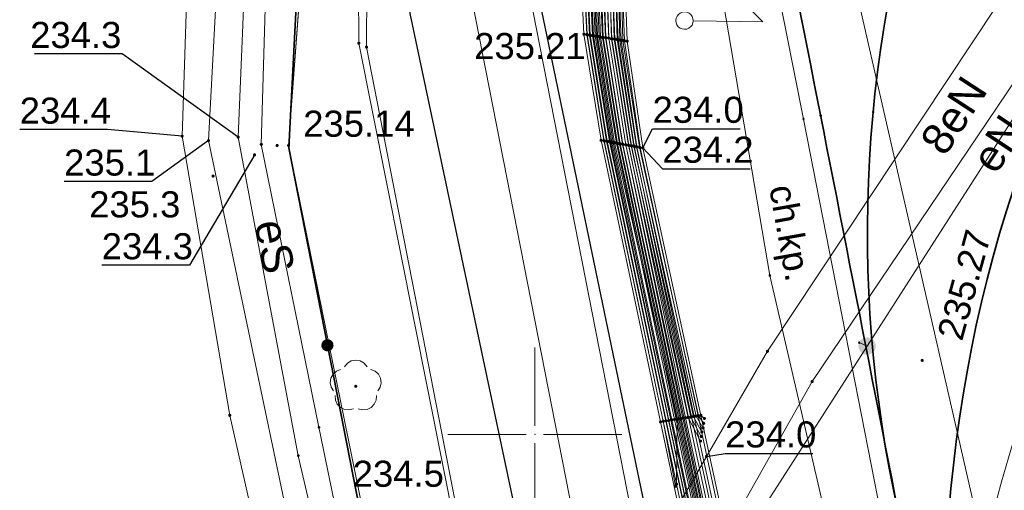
# Model space of a CAD drawing. Header units: metres. Extents: x 6603648 to 6604252, y 5739748 to 5740166.
# Tile 36 of 98: x 6603685 to 6603713, y 5739998 to 5740012. Entities that reach past the tile are written whole.
import ezdxf
from ezdxf.enums import TextEntityAlignment as Align

# ---------------------------------------------------------------- set-up
doc = ezdxf.new("R2010")
doc.units = ezdxf.units.M
doc.header["$PDSIZE"] = 0.75
doc.linetypes.add('ARK_LIN', pattern=[50, 50, 0])
doc.layers.get('0').update_dxf_attribs({"color": 252, "linetype": 'CONTINUOUS'})
for name, color, linetype, lineweight in [('GEPPGD', 252, 'CONTINUOUS', 18), ('GESDZI', 252, 'CONTINUOUS', 18), ('GESUZY', 252, 'CONTINUOUS', 18), ('GSLKOG', 252, 'CONTINUOUS', 35), ('GSLKRW', 252, 'CONTINUOUS', 25), ('GSLTTR', 252, 'CONTINUOUS', 35), ('GSPPRB', 252, 'CONTINUOUS', 18), ('GSPRDL', 252, 'CONTINUOUS', 18), ('GSPWPN', 252, 'CONTINUOUS', 13), ('GSPWPN_O', 252, 'CONTINUOUS', 13), ('GSPWPS', 252, 'CONTINUOUS', 13), ('GSPWPS_O', 252, 'CONTINUOUS', 13), ('GSSKOA', 252, 'CONTINUOUS', 18), ('GSSKOD', 252, 'CONTINUOUS', 18), ('GSSKOD_O', 252, 'CONTINUOUS', 18), ('GSSKPL', 252, 'CONTINUOUS', 18), ('GULENN', 252, 'CONTINUOUS', 18), ('GULENN_O', 252, 'CONTINUOUS', 18), ('GULESN', 252, 'CONTINUOUS', 18), ('GULESN_O', 252, 'CONTINUOUS', 18), ('GULKDP', 252, 'CONTINUOUS', 18), ('GULKSP', 252, 'CONTINUOUS', 18), ('GULTPR', 252, 'CONTINUOUS', 18), ('GUPISL', 252, 'CONTINUOUS', 18), ('PKT_ARK', 252, 'ARK_LIN', 18)]:
    doc.layers.add(name, color=color, linetype=linetype, lineweight=lineweight)
for name, color, linetype in [('GUPESH', 252, 'CONTINUOUS'), ('GUPESH_O', 252, 'CONTINUOUS'), ('GUPEUI', 252, 'CONTINUOUS'), ('GUPTSH', 252, 'CONTINUOUS'), ('GUPTSH_O', 252, 'CONTINUOUS')]:
    doc.layers.add(name, color=color, linetype=linetype)
doc.styles.add('Arial', font='arial.ttf')

# ---------------------------------------------------------------- blocks, each defined once
blk = doc.blocks.new('GSPPRB0')
blk.add_lwpolyline([(-0.007955, 0.0225), (0.007955, 0.0225), (0.0225, 0.007955), (0.0225, -0.007955), (0.007955, -0.0225), (-0.007955, -0.0225), (-0.0225, -0.007955), (-0.0225, 0.007955)], close=True)
blk = doc.blocks.new('GUPEUI1')
blk.add_hatch(color=256).paths.add_polyline_path([(0, 0.25), (-0.064705, 0.241481), (-0.125, 0.216506), (-0.176777, 0.176777), (-0.216506, 0.125), (-0.241481, 0.064705), (-0.25, 0), (-0.241481, -0.064705), (-0.216506, -0.125), (-0.176777, -0.176777), (-0.125, -0.216506), (-0.064705, -0.241481), (0, -0.25), (0.064705, -0.241481), (0.125, -0.216506), (0.176777, -0.176777), (0.216506, -0.125), (0.241481, -0.064705), (0.25, 0), (0.241481, 0.064705), (0.216506, 0.125), (0.176777, 0.176777), (0.125, 0.216506), (0.064705, 0.241481)])
blk = doc.blocks.new('GUPESH1')
blk.add_hatch(color=256).paths.add_polyline_path([(0, 0.045), (-0.011647, 0.043467), (-0.0225, 0.038971), (-0.03182, 0.03182), (-0.038971, 0.0225), (-0.043467, 0.011647), (-0.045, 0), (-0.043467, -0.011647), (-0.038971, -0.0225), (-0.03182, -0.03182), (-0.0225, -0.038971), (-0.011647, -0.043467), (0, -0.045), (0.011647, -0.043467), (0.0225, -0.038971), (0.03182, -0.03182), (0.038971, -0.0225), (0.043467, -0.011647), (0.045, 0), (0.043467, 0.011647), (0.038971, 0.0225), (0.03182, 0.03182), (0.0225, 0.038971), (0.011647, 0.043467)])
blk = doc.blocks.new('GSPRDL1')
blk.add_hatch(color=256).paths.add_polyline_path([(-0.045, 0), (-0.042798, -0.013906), (-0.036406, -0.02645), (-0.02645, -0.036406), (-0.013906, -0.042798), (0, -0.045), (0.013906, -0.042798), (0.02645, -0.036406), (0.036406, -0.02645), (0.042798, -0.013906), (0.045, 0), (0.042798, 0.013906), (0.036406, 0.02645), (0.02645, 0.036406), (0.013906, 0.042798), (0, 0.045), (-0.013906, 0.042798), (-0.02645, 0.036406), (-0.036406, 0.02645), (-0.042798, 0.013906)])
for points in [[(-0.646351, 0.068773), (-0.677512, 0.194901), (-0.663766, 0.324092), (-0.606763, 0.440839), (-0.513345, 0.531129), (-0.394725, 0.584125), (-0.265141, 0.593465)], [(-0.134326, 0.635969), (-0.024001, 0.70458), (0.103115, 0.731429), (0.231763, 0.713292), (0.346501, 0.652348), (0.433559, 0.55591), (0.482485, 0.435555)], [(0.563333, 0.324277), (0.662679, 0.240553), (0.727494, 0.127956), (0.75, 0), (0.727494, -0.127956), (0.662679, -0.240553), (0.563333, -0.324277)], [(-0.265141, -0.593465), (-0.394725, -0.584125), (-0.513345, -0.531129), (-0.606763, -0.440839), (-0.663766, -0.324092), (-0.677512, -0.194901), (-0.646351, -0.068773)], [(0.482485, -0.435555), (0.433559, -0.55591), (0.346501, -0.652348), (0.231763, -0.713292), (0.103115, -0.731429), (-0.024001, -0.70458), (-0.134326, -0.635969)]]:
    blk.add_lwpolyline(points)
blk = doc.blocks.new('GUPTSH1')
blk.add_hatch(color=256).paths.add_polyline_path([(0, 0.045), (-0.011647, 0.043467), (-0.0225, 0.038971), (-0.03182, 0.03182), (-0.038971, 0.0225), (-0.043467, 0.011647), (-0.045, 0), (-0.043467, -0.011647), (-0.038971, -0.0225), (-0.03182, -0.03182), (-0.0225, -0.038971), (-0.011647, -0.043467), (0, -0.045), (0.011647, -0.043467), (0.0225, -0.038971), (0.03182, -0.03182), (0.038971, -0.0225), (0.043467, -0.011647), (0.045, 0), (0.043467, 0.011647), (0.038971, 0.0225), (0.03182, 0.03182), (0.0225, 0.038971), (0.011647, 0.043467)])
blk = doc.blocks.new('GSPWPS1')
blk.add_hatch(color=256).paths.add_polyline_path([(0, 0.045), (-0.011647, 0.043467), (-0.0225, 0.038971), (-0.03182, 0.03182), (-0.038971, 0.0225), (-0.043467, 0.011647), (-0.045, 0), (-0.043467, -0.011647), (-0.038971, -0.0225), (-0.03182, -0.03182), (-0.0225, -0.038971), (-0.011647, -0.043467), (0, -0.045), (0.011647, -0.043467), (0.0225, -0.038971), (0.03182, -0.03182), (0.038971, -0.0225), (0.043467, -0.011647), (0.045, 0), (0.043467, 0.011647), (0.038971, 0.0225), (0.03182, 0.03182), (0.0225, 0.038971), (0.011647, 0.043467)])
blk = doc.blocks.new('GEPPGD1_2')
blk.add_hatch(color=256).paths.add_polyline_path([(-0.045, 0), (-0.042798, -0.013906), (-0.036406, -0.02645), (-0.02645, -0.036406), (-0.013906, -0.042798), (0, -0.045), (0.013906, -0.042798), (0.02645, -0.036406), (0.036406, -0.02645), (0.042798, -0.013906), (0.045, 0), (0.042798, 0.013906), (0.036406, 0.02645), (0.02645, 0.036406), (0.013906, 0.042798), (0, 0.045), (-0.013906, 0.042798), (-0.02645, 0.036406), (-0.036406, 0.02645), (-0.042798, 0.013906)])
blk = doc.blocks.new('GSPWPN1')
blk.add_hatch(color=256).paths.add_polyline_path([(0, 0.045), (-0.011647, 0.043467), (-0.0225, 0.038971), (-0.03182, 0.03182), (-0.038971, 0.0225), (-0.043467, 0.011647), (-0.045, 0), (-0.043467, -0.011647), (-0.038971, -0.0225), (-0.03182, -0.03182), (-0.0225, -0.038971), (-0.011647, -0.043467), (0, -0.045), (0.011647, -0.043467), (0.0225, -0.038971), (0.03182, -0.03182), (0.038971, -0.0225), (0.043467, -0.011647), (0.045, 0), (0.043467, 0.011647), (0.038971, 0.0225), (0.03182, 0.03182), (0.0225, 0.038971), (0.011647, 0.043467)])
blk = doc.blocks.new('GUPISL1_5')
for points in [[(3.396745, 1.05234), (3.75, 0.7), (3.396745, 0.34766)], [(0.25, 0), (2.25, 0), (1.55, 0.7), (3.75, 0.7)]]:
    blk.add_lwpolyline(points)
blk.add_lwpolyline([(0.25, 0), (0.241481, -0.064705), (0.216506, -0.125), (0.176777, -0.176777), (0.125, -0.216506), (0.064705, -0.241481), (0, -0.25), (-0.064705, -0.241481), (-0.125, -0.216506), (-0.176777, -0.176777), (-0.216506, -0.125), (-0.241481, -0.064705), (-0.25, 0), (-0.241481, 0.064705), (-0.216506, 0.125), (-0.176777, 0.176777), (-0.125, 0.216506), (-0.064705, 0.241481), (0, 0.25), (0.064705, 0.241481), (0.125, 0.216506), (0.176777, 0.176777), (0.216506, 0.125), (0.241481, 0.064705)], close=True)
blk = doc.blocks.new('GSLKOG2')
blk.add_hatch(color=256).paths.add_polyline_path([(0, 0.175), (-0.045293, 0.169037), (-0.0875, 0.151554), (-0.123744, 0.123744), (-0.151554, 0.0875), (-0.169037, 0.045293), (-0.175, 0), (-0.169037, -0.045293), (-0.151554, -0.0875), (-0.123744, -0.123744), (-0.0875, -0.151554), (-0.045293, -0.169037), (0, -0.175), (0.045293, -0.169037), (0.0875, -0.151554), (0.123744, -0.123744), (0.151554, -0.0875), (0.169037, -0.045293), (0.175, 0), (0.169037, 0.045293), (0.151554, 0.0875), (0.123744, 0.123744), (0.0875, 0.151554), (0.045293, 0.169037)])
blk = doc.blocks.new('ASS_SYM', base_point=(826.5, 303.25))
at = {"layer": 'PKT_ARK'}
for p, q in [((826.5, 303.5), (826.5, 305.75)), ((826.25, 303.25), (824, 303.25)), ((826.75, 303.25), (829, 303.25)), ((826.5, 303), (826.5, 300.75))]:
    blk.add_line(p, q, dxfattribs=at)
blk.add_point((826.5, 303.25), dxfattribs=at)
blk.add_point((826.5, 303.25), dxfattribs=at)

msp = doc.modelspace()

# ---------------------------------------------------------------- linework, layer by layer
at = {"layer": 'GESDZI'}
for p, q in [((6603692.92, 5740008.31), (6603701.36, 5740122.17)), ((6603701.42, 5739966.51), (6603692.92, 5740008.31))]:
    msp.add_line(p, q, dxfattribs=at)
msp.add_lwpolyline([(6603704.324, 5740160.549), (6603701.36, 5740122.17), (6603692.92, 5740008.31), (6603701.42, 5739966.51), (6603701.39, 5739966.18), (6603691.714, 5739863.768)], dxfattribs=at)
at = {"layer": 'GESUZY'}
for points in [[(6603704.324, 5740160.549), (6603703.109, 5740144.81), (6603701.36, 5740122.17), (6603692.92, 5740008.31), (6603701.42, 5739966.51), (6603701.39, 5739966.18), (6603691.714, 5739863.768)], [(6603701.42, 5739966.51), (6603692.92, 5740008.31), (6603701.36, 5740122.17), (6603702.62, 5740123.39), (6603703.24, 5740124.01), (6603705.45, 5740125.02), (6603715.21, 5740131.65), (6603718.41, 5740131.44), (6603733.38, 5740130.47), (6603751.71, 5740129.25), (6603802.42, 5740125.83), (6603812.44, 5740125.15), (6603870.28, 5740121.29), (6603907.39, 5740118.81), (6603945.5, 5740116.26), (6603974.25, 5740114.35), (6604018.05, 5740111.43), (6604045.72, 5740109.58), (6604090.22, 5740106.61)]]:
    msp.add_lwpolyline(points, dxfattribs=at)
at = {"layer": 'GSLKOG'}
msp.add_lwpolyline([(6603719.265, 5739878.713), (6603713.74, 5739905.82), (6603710.886, 5739920.094), (6603709.692, 5739926.138), (6603706.943, 5739939.546), (6603702.52, 5739961.061), (6603698.684, 5739980.298), (6603695.151, 5739996.89), (6603692.923, 5740008.238), (6603693.465, 5740018.621), (6603694.366, 5740032.062), (6603695.773, 5740054.164), (6603697.507, 5740073.423), (6603699.096, 5740093.969), (6603701.35, 5740122.08)], dxfattribs=at)
at = {"layer": 'GSLKRW'}
msp.add_lwpolyline([(6603719.623, 5739907.764), (6603719.37, 5739910.02), (6603718.01, 5739918.93), (6603716.84, 5739924.9, 0.18154), (6603714.02, 5739930.19, -0.269275), (6603711.34, 5739939.4, 0.039751), (6603711.22, 5739941.45), (6603709.62, 5739949.73), (6603696.41, 5740012.1), (6603705.1, 5740118.58), (6603708.8, 5740118.29), (6603704.84, 5740070.9), (6603702.4, 5740041.46), (6603700.14, 5740012.41), (6603713.04, 5739950.38, 0.051914), (6603714.01, 5739946.48, 0.188776), (6603715.42, 5739945.03, 0.298634), (6603717.12, 5739945.95), (6603717.71, 5739946.86), (6603718.42, 5739947.99), (6603718.75, 5739939.7)], format="xyb", dxfattribs=at)
at = {"layer": 'GSLTTR'}
for points in [[(6603718.42, 5740042.85), (6603711, 5740031.78, 0.197873), (6603707.46, 5740012.99, -0.000264), (6603710.44, 5739997.78), (6603712.7, 5739986.28), (6603715.02, 5739974.46), (6603717.56, 5739961.64), (6603718.76, 5739955.43, -0.02115), (6603719.33, 5739951.98, -0.01537), (6603719.71, 5739948.05), (6603720.01, 5739939.11), (6603720.48, 5739933.6, 0.063458), (6603722.5, 5739925.36, 0.103455), (6603728.15, 5739916.98, 0.087138), (6603735.69, 5739911.88, -0.009366), (6603746.49, 5739907.17), (6603750.35, 5739904.88), (6603754.05, 5739902.42, 0.04307), (6603764.13, 5739897.21, -0.0617), (6603779.54, 5739890.04)], [(6603724.39, 5740038.85), (6603718.03, 5740029.37), (6603715.55, 5740025.69, 0.06347), (6603711.59, 5740017.86, 0.139454), (6603710.44, 5739997.78)], [(6603730.53, 5740034.73), (6603724.45, 5740025.67), (6603718.42, 5740016.71, 0.062863), (6603713.98, 5740007.73, 0.138742), (6603712.7, 5739986.28)]]:
    msp.add_lwpolyline(points, format="xyb", dxfattribs=at)
at = {"layer": 'GSSKOA'}
msp.add_lwpolyline([(6603700.14, 5740012.41), (6603702.4, 5740041.46), (6603704.84, 5740070.9), (6603708.8, 5740118.29), (6603705.1, 5740118.58), (6603696.41, 5740012.1), (6603709.62, 5739949.73), (6603713.04, 5739950.38)], close=True, dxfattribs=at)
at = {"layer": 'GSSKOD'}
msp.add_lwpolyline([(6603711.06, 5740035.65), (6603709.31, 5740032.96, 0.19423), (6603705.34, 5740012.85), (6603706.75, 5740004.57), (6603708.35, 5739997.66), (6603710.67, 5739985.82), (6603712.96, 5739974.23), (6603715.52, 5739961.21), (6603716.78, 5739954.87, -0.030836), (6603717.61, 5739948.19), (6603717.71, 5739946.86), (6603718.42, 5739947.99, 0.032203), (6603718.06, 5739951.87), (6603718.83, 5739951.92)], format="xyb", dxfattribs=at)
at = {"layer": 'GSSKPL'}
msp.add_lwpolyline([(6603718.62, 5739963.32, -0.052081), (6603718, 5739973.29, -0.091075), (6603722.03, 5739990.76), (6603726.4, 5739998.67), (6603738.74, 5740017.1), (6603736.51, 5740018.59), (6603732.35, 5740021.36), (6603730.12, 5740022.86), (6603726, 5740025.6), (6603723.79, 5740027.08), (6603719.86, 5740029.72), (6603717.63, 5740031.22), (6603713.87, 5740033.74), (6603712.38, 5740034.75), (6603710.58, 5740032.06, 0.196712), (6603706.96, 5740012.89), (6603707.72, 5740009.07), (6603709.94, 5739997.72), (6603712.2, 5739986.22), (6603714.53, 5739974.4), (6603717.07, 5739961.54)], format="xyb", dxfattribs=at)
at = {"layer": 'GULENN'}
for points in [[(6603703.817, 5739967.481), (6603700.122, 5739984.294), (6603700.091, 5739990.999), (6603706.682, 5740002.391), (6603721.376, 5740024.559), (6603727.831, 5740033.292), (6603744.206, 5740022.511)], [(6603742.165, 5740022.262), (6603728.515, 5740031.984), (6603722.825, 5740023.578), (6603707.965, 5740001.52), (6603701.726, 5739990.439), (6603701.427, 5739984.551), (6603705.19, 5739967.752)], [(6603759.918, 5740015.703), (6603759.462, 5740016.004), (6603756.664, 5740011.854), (6603752.034, 5740015.039), (6603728.297, 5740031.802), (6603709.546, 5740002.542), (6603709.32, 5740002.64), (6603709.546, 5740002.542), (6603703.05, 5739992.41), (6603705.27, 5739991.11), (6603706.8, 5739990.29), (6603722.963, 5739979.021), (6603722.22, 5739979.78)]]:
    msp.add_lwpolyline(points, dxfattribs=at)
at = {"layer": 'GULESN'}
for points in [[(6603717.379, 5739884.591), (6603713.813, 5739902.234), (6603709.2, 5739924.766), (6603703.779, 5739951.216), (6603698.635, 5739976.702), (6603693.794, 5740000.208), (6603692.136, 5740008.341), (6603692.544, 5740022.334), (6603693.234, 5740031.742), (6603693.839, 5740040.002), (6603694.116, 5740042.536), (6603694.195, 5740045.472), (6603694.487, 5740056.643), (6603696.338, 5740081.74), (6603699.047, 5740112.527), (6603699.215, 5740123.042), (6603699.938, 5740134.181), (6603701.7, 5740153.306), (6603702.115, 5740159.049)], [(6603698.6, 5739971.8), (6603695.46, 5739988.24), (6603694.5, 5739989.78), (6603693.18, 5739992.07), (6603692.66, 5739994.23), (6603691.23, 5740000.55), (6603689.86, 5740008.58), (6603690.62, 5740031.78), (6603690.87, 5740044.5), (6603691.83, 5740059.6), (6603692.96, 5740081.83), (6603694.66, 5740105.96), (6603696.77, 5740129.76), (6603698.78, 5740150.92), (6603699.372, 5740157.185)], [(6603717.95, 5740088.84), (6603717.44, 5740089.18), (6603717.18, 5740089.17), (6603716.65, 5740088.93), (6603716.22, 5740088.64), (6603715.38, 5740088.52), (6603707.71, 5740089.13), (6603701.87, 5740089.62), (6603700.58, 5740089.63), (6603699.93, 5740089.48), (6603699.54, 5740089.07), (6603699.33, 5740088.4), (6603698.45, 5740076.1), (6603695.76, 5740040.28), (6603695.51, 5740027.84), (6603695.52, 5740020.39), (6603695.12, 5740014.3), (6603694.93, 5740012.81), (6603694.94, 5740011.25), (6603697.72, 5739997.29), (6603698.03, 5739996.12), (6603697.97, 5739995.1)], [(6603716.93, 5740087.32), (6603716.43, 5740087.66), (6603716.14, 5740087.86), (6603715.22, 5740088.23), (6603707.7, 5740088.97), (6603701.88, 5740089.53), (6603700.53, 5740089.52), (6603699.9, 5740089.27), (6603699.61, 5740088.98), (6603699.48, 5740088.47), (6603698.66, 5740076.1), (6603695.88, 5740040.31), (6603695.74, 5740027.6), (6603695.62, 5740020.36), (6603695.36, 5740014.2), (6603695.17, 5740012.83), (6603695.16, 5740011.14), (6603697.85, 5739997.33), (6603698.42, 5739995.86), (6603698.05, 5739994.71)], [(6603712.95, 5740081.38), (6603712.46, 5740081.7), (6603711.88, 5740081.75), (6603711.29, 5740081.18), (6603707.96, 5740078.27), (6603707.07, 5740077.77), (6603705.94, 5740077.44), (6603700.69, 5740076.25), (6603700.03, 5740075.87), (6603699.81, 5740075.44), (6603699.68, 5740074.44), (6603697.16, 5740045.28), (6603697.01, 5740043.97), (6603697.2, 5740041.51), (6603701.07, 5740034.57), (6603701.92, 5740033.03), (6603702.22, 5740029.44), (6603702.4, 5740027.57), (6603701.43, 5740014.73), (6603701.59, 5740011.48), (6603702.08, 5740008.43), (6603703.77, 5740000.39), (6603708.6, 5739977.65), (6603709.69, 5739973.13)], [(6603712.86, 5740081.24), (6603712.36, 5740081.57), (6603711.95, 5740081.58), (6603711.41, 5740081.06), (6603708.07, 5740078.12), (6603707.14, 5740077.61), (6603705.96, 5740077.27), (6603700.72, 5740076.11), (6603700.12, 5740075.71), (6603699.92, 5740075.35), (6603699.78, 5740074.38), (6603697.27, 5740045.28), (6603697.14, 5740043.96), (6603697.33, 5740041.65), (6603701.23, 5740034.65), (6603702.07, 5740033.05), (6603702.35, 5740029.44), (6603702.53, 5740027.56), (6603701.53, 5740014.7), (6603701.68, 5740011.47), (6603702.17, 5740008.41), (6603703.85, 5740000.4), (6603708.68, 5739977.68), (6603709.83, 5739973.2)], [(6603712.61, 5740080.86), (6603712.11, 5740081.19), (6603711.82, 5740081.1), (6603708.23, 5740078.08), (6603707.4, 5740077.65), (6603705.89, 5740077.7), (6603700.63, 5740076.48), (6603699.83, 5740076.21), (6603699.58, 5740075.64), (6603699.49, 5740074.57), (6603697.16, 5740045.28), (6603697.01, 5740043.97), (6603697.2, 5740041.51), (6603701.07, 5740034.57), (6603701.92, 5740033.03), (6603702.21, 5740029.44), (6603702.16, 5740027.58), (6603701.25, 5740014.79), (6603701.41, 5740011.51), (6603701.9, 5740008.46), (6603703.61, 5740000.36), (6603708.42, 5739977.61), (6603708.91, 5739974.33)], [(6603712.53, 5740080.74), (6603712.05, 5740081.06), (6603711.82, 5740081.1), (6603708.23, 5740078.08), (6603707.4, 5740077.65), (6603705.89, 5740077.7), (6603700.63, 5740076.48), (6603699.83, 5740076.21), (6603699.58, 5740075.64), (6603699.49, 5740074.57), (6603697.16, 5740045.28), (6603697.01, 5740043.97), (6603697.2, 5740041.51), (6603701.07, 5740034.57), (6603701.92, 5740033.03), (6603702.21, 5740029.44), (6603702.16, 5740027.58), (6603701.25, 5740014.79), (6603701.41, 5740011.51), (6603701.9, 5740008.46), (6603703.61, 5740000.36), (6603708.42, 5739977.61), (6603708.91, 5739974.33)], [(6603712.28, 5740080.37), (6603711.78, 5740080.71), (6603711.42, 5740080.58), (6603708.4, 5740078.03), (6603707.53, 5740077.54), (6603705.92, 5740077.53), (6603700.67, 5740076.33), (6603699.94, 5740076.03), (6603699.71, 5740075.53), (6603699.59, 5740074.5), (6603697.27, 5740045.28), (6603697.14, 5740043.96), (6603697.33, 5740041.65), (6603701.23, 5740034.65), (6603702.07, 5740033.05), (6603702.33, 5740029.44), (6603702.28, 5740027.57), (6603701.34, 5740014.76), (6603701.49, 5740011.5), (6603701.98, 5740008.45), (6603703.69, 5740000.38), (6603704.04, 5739998.51)], [(6603712.2, 5740080.25), (6603711.69, 5740080.59), (6603711.42, 5740080.58), (6603708.4, 5740078.03), (6603707.53, 5740077.54), (6603705.92, 5740077.53), (6603700.67, 5740076.33), (6603699.94, 5740076.03), (6603699.71, 5740075.53), (6603699.59, 5740074.5), (6603697.27, 5740045.28), (6603697.14, 5740043.96), (6603697.33, 5740041.65), (6603701.23, 5740034.65), (6603702.07, 5740033.05), (6603702.33, 5740029.44), (6603702.28, 5740027.57), (6603701.34, 5740014.76), (6603701.49, 5740011.5), (6603701.98, 5740008.45), (6603703.69, 5740000.38), (6603704.04, 5739998.51)], [(6603711.95, 5740079.87), (6603711.46, 5740080.2), (6603711.07, 5740080.11), (6603708.56, 5740077.99), (6603707.65, 5740077.42), (6603705.95, 5740077.36), (6603700.7, 5740076.18), (6603700.04, 5740075.85), (6603699.84, 5740075.41), (6603699.71, 5740074.42), (6603697.39, 5740045.29), (6603697.26, 5740043.94), (6603697.46, 5740041.79), (6603701.39, 5740034.74), (6603702.23, 5740033.07), (6603702.45, 5740029.44), (6603702.39, 5740027.57), (6603701.42, 5740014.73), (6603701.57, 5740011.48), (6603702.06, 5740008.43), (6603708.58, 5739977.65), (6603709.02, 5739974.37)], [(6603711.87, 5740079.76), (6603711.37, 5740080.09), (6603711.07, 5740080.11), (6603708.56, 5740077.99), (6603707.65, 5740077.42), (6603705.95, 5740077.36), (6603700.7, 5740076.18), (6603700.04, 5740075.85), (6603699.84, 5740075.41), (6603699.71, 5740074.42), (6603697.39, 5740045.29), (6603697.26, 5740043.94), (6603697.46, 5740041.79), (6603701.39, 5740034.74), (6603702.23, 5740033.07), (6603702.45, 5740029.44), (6603702.39, 5740027.57), (6603701.42, 5740014.73), (6603701.57, 5740011.48), (6603702.06, 5740008.43), (6603708.58, 5739977.65), (6603709.02, 5739974.37)], [(6603711.64, 5740079.41), (6603711.13, 5740079.75), (6603710.74, 5740079.67), (6603708.72, 5740077.95), (6603707.78, 5740077.3), (6603705.98, 5740077.18), (6603700.74, 5740076.03), (6603700.15, 5740075.67), (6603699.98, 5740075.3), (6603699.83, 5740074.34), (6603697.51, 5740045.29), (6603697.39, 5740043.93), (6603697.59, 5740041.93), (6603701.55, 5740034.82), (6603702.39, 5740033.1), (6603702.57, 5740029.44), (6603702.51, 5740027.57), (6603701.51, 5740014.71), (6603701.65, 5740011.47), (6603702.14, 5740008.42), (6603708.66, 5739977.67), (6603709.94, 5739975.63)], [(6603711.56, 5740079.29), (6603711.06, 5740079.62), (6603710.74, 5740079.67), (6603708.72, 5740077.95), (6603707.78, 5740077.3), (6603705.98, 5740077.18), (6603700.74, 5740076.03), (6603700.15, 5740075.67), (6603699.98, 5740075.3), (6603699.83, 5740074.34), (6603697.51, 5740045.29), (6603697.39, 5740043.93), (6603697.59, 5740041.93), (6603701.55, 5740034.82), (6603702.39, 5740033.1), (6603702.57, 5740029.44), (6603702.51, 5740027.57), (6603701.51, 5740014.71), (6603701.65, 5740011.47), (6603702.14, 5740008.42), (6603708.66, 5739977.67), (6603709.94, 5739975.63)], [(6603711.3, 5740078.9), (6603710.82, 5740079.22), (6603710.36, 5740079.18), (6603708.89, 5740077.9), (6603707.9, 5740077.19), (6603706.01, 5740077.01), (6603700.78, 5740075.87), (6603700.26, 5740075.49), (6603700.12, 5740075.17), (6603699.94, 5740074.26), (6603697.63, 5740045.29), (6603697.52, 5740043.92), (6603697.71, 5740042.08), (6603701.7, 5740034.91), (6603702.55, 5740033.12), (6603702.69, 5740029.43), (6603702.63, 5740027.56), (6603701.59, 5740014.68), (6603701.73, 5740011.46), (6603702.21, 5740008.4), (6603708.73, 5739977.69), (6603709.99, 5739975.91)], [(6603711.21, 5740078.77), (6603710.74, 5740079.08), (6603710.36, 5740079.18), (6603708.89, 5740077.9), (6603707.9, 5740077.19), (6603706.01, 5740077.01), (6603700.78, 5740075.87), (6603700.26, 5740075.49), (6603700.12, 5740075.17), (6603699.94, 5740074.26), (6603697.63, 5740045.29), (6603697.52, 5740043.92), (6603697.71, 5740042.08), (6603701.7, 5740034.91), (6603702.55, 5740033.12), (6603702.69, 5740029.43), (6603702.63, 5740027.56), (6603701.59, 5740014.68), (6603701.73, 5740011.46), (6603702.21, 5740008.4), (6603708.73, 5739977.69), (6603709.99, 5739975.91)], [(6603710.96, 5740078.4), (6603710.48, 5740078.72), (6603710, 5740078.7), (6603709.05, 5740077.86), (6603708.02, 5740077.07), (6603706.03, 5740076.87), (6603700.82, 5740075.72), (6603700.25, 5740075.06), (6603700.06, 5740074.18), (6603697.75, 5740045.29), (6603697.65, 5740043.9), (6603697.85, 5740042.22), (6603701.86, 5740034.99), (6603702.71, 5740033.15), (6603702.81, 5740029.43), (6603702.74, 5740027.56), (6603701.68, 5740014.65), (6603701.8, 5740011.45), (6603702.29, 5740008.39), (6603704.09, 5740000.44), (6603704.07, 5739998.57)], [(6603710.87, 5740078.27), (6603710.39, 5740078.59), (6603710, 5740078.7), (6603709.05, 5740077.86), (6603708.02, 5740077.07), (6603706.03, 5740076.87), (6603700.82, 5740075.72), (6603700.25, 5740075.06), (6603700.06, 5740074.18), (6603697.75, 5740045.29), (6603697.65, 5740043.9), (6603697.85, 5740042.22), (6603701.86, 5740034.99), (6603702.71, 5740033.15), (6603702.81, 5740029.43), (6603702.74, 5740027.56), (6603701.68, 5740014.65), (6603701.8, 5740011.45), (6603702.29, 5740008.39), (6603704.09, 5740000.44), (6603704.07, 5739998.57)], [(6603710.59, 5740077.84), (6603710.1, 5740078.16), (6603709.59, 5740078.16), (6603709.22, 5740077.81), (6603708.15, 5740076.95), (6603706.06, 5740076.71), (6603700.86, 5740075.56), (6603700.38, 5740074.95), (6603700.17, 5740074.11), (6603697.87, 5740045.29), (6603697.78, 5740043.89), (6603697.98, 5740042.37), (6603702.02, 5740035.07), (6603702.87, 5740033.17), (6603702.93, 5740029.43), (6603702.86, 5740027.55), (6603701.76, 5740014.62), (6603701.88, 5740011.43), (6603702.37, 5740008.37), (6603708.89, 5739977.73), (6603710.05, 5739976.2)], [(6603710.5, 5740077.7), (6603710.01, 5740078.03), (6603709.59, 5740078.16), (6603709.22, 5740077.81), (6603708.15, 5740076.95), (6603706.06, 5740076.71), (6603700.86, 5740075.56), (6603700.38, 5740074.95), (6603700.17, 5740074.11), (6603697.87, 5740045.29), (6603697.78, 5740043.89), (6603697.98, 5740042.37), (6603702.02, 5740035.07), (6603702.87, 5740033.17), (6603702.93, 5740029.43), (6603702.86, 5740027.55), (6603701.76, 5740014.62), (6603701.88, 5740011.43), (6603702.37, 5740008.37), (6603708.89, 5739977.73), (6603710.05, 5739976.2)], [(6603710.25, 5740077.34), (6603709.76, 5740077.67), (6603709.23, 5740077.69), (6603709.02, 5740077.5), (6603708.27, 5740076.84), (6603706.08, 5740076.55), (6603700.9, 5740075.41), (6603700.51, 5740074.84), (6603700.29, 5740074.03), (6603697.99, 5740045.3), (6603697.91, 5740043.88), (6603698.11, 5740042.52), (6603702.18, 5740035.16), (6603703.02, 5740033.19), (6603703.05, 5740029.43), (6603702.98, 5740027.55), (6603701.85, 5740014.59), (6603701.96, 5740011.42), (6603702.45, 5740008.36), (6603708.97, 5739977.75), (6603710.1, 5739976.48)], [(6603710.17, 5740077.21), (6603709.68, 5740077.54), (6603709.23, 5740077.69), (6603709.02, 5740077.5), (6603708.27, 5740076.84), (6603706.08, 5740076.55), (6603700.9, 5740075.41), (6603700.51, 5740074.84), (6603700.29, 5740074.03), (6603697.99, 5740045.3), (6603697.91, 5740043.88), (6603698.11, 5740042.52), (6603702.18, 5740035.16), (6603703.02, 5740033.19), (6603703.05, 5740029.43), (6603702.98, 5740027.55), (6603701.85, 5740014.59), (6603701.96, 5740011.42), (6603702.45, 5740008.36), (6603708.97, 5739977.75), (6603710.1, 5739976.48)], [(6603709.98, 5740076.94), (6603709.46, 5740077.29), (6603707.89, 5740077.27), (6603706.86, 5740077.19), (6603705.99, 5740077.12), (6603700.76, 5740075.95), (6603700.22, 5740075.55), (6603700.03, 5740075.26), (6603699.87, 5740074.31), (6603697.39, 5740045.29), (6603697.26, 5740043.94), (6603697.46, 5740041.79), (6603701.39, 5740034.74), (6603702.23, 5740033.07), (6603702.48, 5740029.44), (6603702.65, 5740027.56), (6603701.62, 5740014.67), (6603701.77, 5740011.45), (6603702.25, 5740008.4), (6603703.93, 5740000.42), (6603708.77, 5739977.7), (6603709.97, 5739973.28)], [(6603709.9, 5740076.81), (6603709.36, 5740077.17), (6603707.87, 5740077.1), (6603706.85, 5740077.01), (6603706.02, 5740076.96), (6603700.8, 5740075.79), (6603700.31, 5740075.4), (6603700.13, 5740075.17), (6603699.97, 5740074.25), (6603697.51, 5740045.29), (6603697.39, 5740043.93), (6603697.59, 5740041.93), (6603701.55, 5740034.82), (6603702.39, 5740033.1), (6603702.61, 5740029.44), (6603702.77, 5740027.56), (6603701.71, 5740014.64), (6603701.85, 5740011.44), (6603702.34, 5740008.38), (6603704.01, 5740000.43), (6603708.86, 5739977.72), (6603710.12, 5739973.35)], [(6603709.68, 5740076.48), (6603709.15, 5740076.84), (6603707.82, 5740076.92), (6603706.84, 5740076.84), (6603706.04, 5740076.8), (6603700.84, 5740075.64), (6603700.39, 5740075.27), (6603700.24, 5740075.08), (6603700.06, 5740074.18), (6603697.63, 5740045.29), (6603697.52, 5740043.92), (6603697.71, 5740042.08), (6603701.7, 5740034.91), (6603702.55, 5740033.12), (6603702.74, 5740029.44), (6603702.9, 5740027.55), (6603701.8, 5740014.61), (6603701.94, 5740011.42), (6603702.43, 5740008.36), (6603704.1, 5740000.44), (6603708.95, 5739977.75), (6603710.26, 5739973.42)], [(6603709.59, 5740076.35), (6603709.1, 5740076.68), (6603707.79, 5740076.75), (6603706.84, 5740076.69), (6603706.07, 5740076.64), (6603700.88, 5740075.49), (6603700.34, 5740074.98), (6603700.16, 5740074.12), (6603697.75, 5740045.29), (6603697.65, 5740043.9), (6603697.85, 5740042.22), (6603701.86, 5740034.99), (6603702.71, 5740033.15), (6603702.87, 5740029.44), (6603703.02, 5740027.55), (6603701.9, 5740014.58), (6603702.03, 5740011.41), (6603702.52, 5740008.35), (6603704.17, 5740000.45), (6603709.03, 5739977.77), (6603709.4, 5739972.99), (6603709.34, 5739971.93)], [(6603709.13, 5740075.66), (6603708.59, 5740076.02), (6603707.7, 5740076.39), (6603706.83, 5740076.53), (6603706.1, 5740076.47), (6603700.92, 5740075.33), (6603700.45, 5740074.89), (6603700.25, 5740074.06), (6603697.87, 5740045.29), (6603697.78, 5740043.89), (6603697.98, 5740042.37), (6603702.02, 5740035.07), (6603702.87, 5740033.17), (6603703, 5740029.44), (6603703.14, 5740027.54), (6603701.98, 5740014.55), (6603702.12, 5740011.4), (6603702.61, 5740008.33), (6603704.25, 5740000.47), (6603709.12, 5739977.79), (6603709.57, 5739973.07), (6603709.48, 5739971.87)], [(6603709.06, 5740075.55), (6603708.52, 5740075.91), (6603707.67, 5740076.22), (6603706.82, 5740076.37), (6603706.12, 5740076.3), (6603700.95, 5740075.17), (6603700.56, 5740074.8), (6603700.34, 5740073.99), (6603697.99, 5740045.3), (6603697.91, 5740043.88), (6603698.11, 5740042.52), (6603702.18, 5740035.16), (6603703.02, 5740033.19), (6603703.13, 5740029.44), (6603703.27, 5740027.54), (6603702.08, 5740014.52), (6603702.21, 5740011.38), (6603702.7, 5740008.31), (6603704.33, 5740000.48), (6603709.21, 5739977.81), (6603709.74, 5739973.16), (6603709.61, 5739971.8)], [(6603708.55, 5740074.79), (6603708.05, 5740075.12), (6603707.62, 5740075.56), (6603706.89, 5740076.02), (6603706.11, 5740076.39), (6603700.93, 5740075.24), (6603700.64, 5740074.73), (6603700.4, 5740073.95), (6603698.11, 5740045.3), (6603698.04, 5740043.86), (6603698.25, 5740042.67), (6603702.35, 5740035.25), (6603703.18, 5740033.22), (6603703.17, 5740029.43), (6603703.09, 5740027.54), (6603701.93, 5740014.56), (6603702.04, 5740011.41), (6603702.53, 5740008.34), (6603709.04, 5739977.77), (6603710.4, 5739973.49), (6603710.17, 5739971.52)], [(6603708.85, 5740075.24), (6603708.35, 5740075.58), (6603707.63, 5740076.05), (6603706.81, 5740076.2), (6603706.15, 5740076.14), (6603700.99, 5740075.01), (6603700.66, 5740074.71), (6603700.43, 5740073.93), (6603698.11, 5740045.3), (6603698.04, 5740043.86), (6603698.25, 5740042.67), (6603702.35, 5740035.25), (6603703.18, 5740033.22), (6603703.26, 5740029.44), (6603703.39, 5740027.53), (6603702.17, 5740014.49), (6603702.3, 5740011.37), (6603702.78, 5740008.3), (6603704.41, 5740000.49), (6603709.29, 5739977.84), (6603709.91, 5739973.24), (6603709.74, 5739971.74)], [(6603708.46, 5740074.65), (6603707.95, 5740074.99), (6603707.5, 5740075.41), (6603706.79, 5740075.86), (6603706.14, 5740076.22), (6603700.97, 5740075.09), (6603700.77, 5740074.62), (6603700.52, 5740073.87), (6603698.23, 5740045.3), (6603698.17, 5740043.85), (6603698.38, 5740042.82), (6603702.47, 5740035.31), (6603703.34, 5740033.24), (6603703.29, 5740029.43), (6603703.21, 5740027.54), (6603702.02, 5740014.54), (6603702.12, 5740011.4), (6603702.61, 5740008.33), (6603709.12, 5739977.79), (6603710.58, 5739973.58), (6603710.3, 5739971.46)], [(6603708.76, 5740075.1), (6603708.28, 5740075.42), (6603707.59, 5740075.88), (6603706.8, 5740076.03), (6603706.18, 5740075.97), (6603701.03, 5740074.86), (6603700.77, 5740074.62), (6603700.52, 5740073.87), (6603698.23, 5740045.3), (6603698.17, 5740043.85), (6603698.38, 5740042.82), (6603702.47, 5740035.31), (6603703.34, 5740033.24), (6603703.39, 5740029.44), (6603703.51, 5740027.53), (6603702.26, 5740014.46), (6603702.39, 5740011.35), (6603702.85, 5740008.29), (6603704.5, 5740000.51), (6603709.38, 5739977.86), (6603710.08, 5739973.33), (6603709.87, 5739971.67)], [(6603706.21, 5740068.82), (6603705.21, 5740067.39), (6603703.4, 5740043.06), (6603703.21, 5740041.36), (6603703.47, 5740033.21), (6603703.41, 5740029.43), (6603703.33, 5740027.53), (6603702.1, 5740014.51), (6603702.2, 5740011.38), (6603702.69, 5740008.32), (6603704.4, 5740000.49), (6603704.76, 5739999.81)], [(6603706.21, 5740068.81), (6603705.21, 5740067.39), (6603703.4, 5740043.06), (6603703.21, 5740041.36), (6603703.49, 5740033.2), (6603703.52, 5740029.44), (6603703.64, 5740027.52), (6603702.35, 5740014.43), (6603702.48, 5740011.34), (6603702.93, 5740008.27), (6603704.58, 5740000.52), (6603709.47, 5739977.88), (6603710.25, 5739973.41), (6603710, 5739971.61), (6603706.36, 5739966.21), (6603705.89, 5739965.54), (6603705.74, 5739964.87)], [(6603706.42, 5740068.67), (6603705.41, 5740067.21), (6603703.63, 5740042.98), (6603703.48, 5740041.32), (6603703.62, 5740033.17), (6603703.53, 5740029.43), (6603703.45, 5740027.53), (6603702.19, 5740014.48), (6603702.28, 5740011.37), (6603702.77, 5740008.3), (6603704.48, 5740000.5), (6603704.78, 5739999.94)], [(6603706.63, 5740068.53), (6603705.61, 5740067.03), (6603703.85, 5740042.9), (6603703.74, 5740041.28), (6603703.76, 5740033.14), (6603703.65, 5740029.42), (6603703.57, 5740027.52), (6603702.28, 5740014.45), (6603702.36, 5740011.36), (6603702.84, 5740008.29), (6603704.56, 5740000.52), (6603704.8, 5740000.07)], [(6603706.48, 5740068.63), (6603705.46, 5740067.16), (6603703.68, 5740042.96), (6603703.55, 5740041.31), (6603703.67, 5740033.16), (6603703.66, 5740029.44), (6603703.77, 5740027.52), (6603702.46, 5740014.39), (6603702.57, 5740011.32), (6603703.02, 5740008.25), (6603704.69, 5740000.54), (6603709.56, 5739977.91), (6603710.42, 5739973.5), (6603710.12, 5739971.55), (6603706.47, 5739966.13), (6603706, 5739965.5), (6603705.83, 5739964.86)], [(6603706.74, 5740068.46), (6603705.72, 5740066.94), (6603703.97, 5740042.86), (6603703.88, 5740041.25), (6603703.84, 5740033.12), (6603703.8, 5740029.44), (6603703.9, 5740027.51), (6603702.55, 5740014.36), (6603702.65, 5740011.31), (6603703.1, 5740008.24), (6603704.77, 5740000.55), (6603709.65, 5739977.93), (6603710.58, 5739973.58), (6603710.24, 5739971.49), (6603706.59, 5739966.05), (6603706.11, 5739965.45), (6603705.93, 5739964.86)], [(6603706.84, 5740068.39), (6603705.81, 5740066.85), (6603704.09, 5740042.82), (6603704.01, 5740041.23), (6603703.9, 5740033.1), (6603703.77, 5740029.42), (6603703.68, 5740027.52), (6603702.36, 5740014.42), (6603702.44, 5740011.34), (6603702.92, 5740008.27), (6603704.63, 5740000.53), (6603704.83, 5740000.19)], [(6603707.06, 5740068.24), (6603706.02, 5740066.67), (6603704.32, 5740042.74), (6603704.27, 5740041.19), (6603704.04, 5740033.07), (6603703.89, 5740029.42), (6603703.8, 5740027.51), (6603702.45, 5740014.39), (6603702.53, 5740011.33), (6603703.01, 5740008.26), (6603704.7, 5740000.54), (6603704.85, 5740000.32)], [(6603707.27, 5740068.09), (6603706.22, 5740066.49), (6603704.55, 5740042.66), (6603704.53, 5740041.15), (6603704.19, 5740033.03), (6603704.01, 5740029.42), (6603703.9, 5740027.51), (6603702.55, 5740014.36), (6603702.65, 5740011.31), (6603703.1, 5740008.24), (6603704.77, 5740000.55), (6603704.87, 5740000.46)], [(6603692.25, 5740044.46), (6603692.55, 5740043.82), (6603693.12, 5740039.9), (6603692.69, 5740030.97), (6603692, 5740021.25), (6603691.47, 5740008.55), (6603693.2, 5739999.39), (6603694.2, 5739995.08), (6603694.9, 5739994.59), (6603695.37, 5739994.49), (6603696.82, 5739994.84)], [(6603702.16, 5740027.58), (6603701.25, 5740014.79), (6603701.41, 5740011.51), (6603701.9, 5740008.46), (6603703.61, 5740000.36), (6603708.42, 5739977.61), (6603709.4, 5739972.99)], [(6603701.34, 5740014.76), (6603701.5, 5740011.5), (6603701.99, 5740008.44), (6603703.69, 5740000.38), (6603708.51, 5739977.63), (6603709.54, 5739973.06)]]:
    msp.add_lwpolyline(points, dxfattribs=at)
at = {"layer": 'GULKDP'}
msp.add_lwpolyline([(6603777.757, 5739819.752), (6603779.27, 5739834.54), (6603781.34, 5739854.48), (6603739.85, 5739865.22), (6603725.67, 5739897.5), (6603719.16, 5739923.08), (6603711.57, 5739952.81), (6603705.46, 5739984.06), (6603699.45, 5740014.69), (6603703.39, 5740065.66), (6603707.55, 5740115.42), (6603711.278, 5740161.991)], dxfattribs=at)
for points in [[(6603717.9, 5739971.95), (6603717.67, 5739972.39, -0.125611), (6603715.06, 5739983.46), (6603715.01, 5739983.95), (6603714.87, 5739984.43, -0.121408), (6603712.91, 5739996.28), (6603712.89, 5739996.78), (6603712.78, 5739997.27), (6603709.1, 5740013.36), (6603708.99, 5740013.85), (6603708.97, 5740014.35, -0.149725), (6603712.46, 5740027.06), (6603714.45, 5740029.91), (6603714.74, 5740030.32)], [(6603712.89, 5739996.78), (6603713.05, 5739997.25, -0.08904), (6603719.21, 5740011.16), (6603725.89, 5740021.28), (6603726.17, 5740021.7)]]:
    msp.add_lwpolyline(points, format="xyb", dxfattribs=at)
at = {"layer": 'GULKSP'}
msp.add_lwpolyline([(6603787.705, 5739819.089), (6603789.77, 5739850.36), (6603764.29, 5739857.04), (6603737.51, 5739864.02), (6603724.57, 5739895.18), (6603717.7, 5739922.45), (6603709.7, 5739954.04), (6603703.98, 5739982.97), (6603697.59, 5740015.56), (6603701.63, 5740063.88), (6603705.74, 5740113.57), (6603709.426, 5740162.111)], dxfattribs=at)
at = {"layer": 'GULTPR'}
msp.add_lwpolyline([(6603691.998, 5740034.25), (6603690.62, 5740008.45), (6603694.1, 5739991.87), (6603695.95, 5739988.32), (6603695.91, 5739981.85), (6603702.28, 5739951.25), (6603704.11, 5739941.11), (6603708.156, 5739919.311), (6603708.46, 5739919.26), (6603717.09, 5739918.78), (6603727.08, 5739918.04), (6603747.81, 5739904.18), (6603766.37, 5739891.69), (6603772.61, 5739898.24), (6603784.29, 5739915.24), (6603793.11, 5739927.04), (6603801.178, 5739921.438)], dxfattribs=at)
at = {"layer": 'GUPESH_O', "flags": 128}
for points in [[(6603691.47, 5740008.55), (6603688.134, 5740010.941), (6603685.614, 5740010.941)], [(6603689.86, 5740008.58), (6603687.712, 5740008.765), (6603685.192, 5740008.765)], [(6603703.1, 5740008.24), (6603703.38, 5740008.789), (6603705.9, 5740008.789)], [(6603703.1, 5740008.24), (6603703.663, 5740007.64), (6603706.183, 5740007.64)], [(6603691.947, 5740008.049), (6603690.069, 5740004.864), (6603687.549, 5740004.864)], [(6603704.93, 5739999.37), (6603705.466, 5739999.453), (6603707.986, 5739999.453)]]:
    msp.add_lwpolyline(points, dxfattribs=at)
at = {"layer": 'GUPTSH_O', "flags": 128}
msp.add_lwpolyline([(6603690.62, 5740008.45), (6603688.988, 5740007.271), (6603686.468, 5740007.271)], dxfattribs=at)

# ---------------------------------------------------------------- block references
at = {"layer": 'GEPPGD', "rotation": 90}
msp.add_blockref('GEPPGD1_2', (6603692.92, 5740008.31), dxfattribs=at)
at = {"layer": 'GSLKOG', "rotation": 101.107675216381}
msp.add_blockref('GSLKOG2', (6603694.037, 5740002.564), dxfattribs=at)
msp.add_blockref('GSLKOG2', (6603694.037, 5740002.564), dxfattribs=at)
at = {"layer": 'GSPPRB', "rotation": 90}
for p in [(6603701.41, 5740011.51), (6603701.41, 5740011.51), (6603701.49, 5740011.5), (6603701.5, 5740011.5), (6603701.57, 5740011.48), (6603701.59, 5740011.48), (6603701.65, 5740011.47), (6603701.68, 5740011.47), (6603701.73, 5740011.46), (6603701.77, 5740011.45), (6603701.8, 5740011.45), (6603701.85, 5740011.44), (6603701.88, 5740011.43), (6603701.94, 5740011.42), (6603701.96, 5740011.42), (6603702.03, 5740011.41), (6603702.04, 5740011.41), (6603702.12, 5740011.4), (6603702.12, 5740011.4), (6603702.2, 5740011.38), (6603702.21, 5740011.38), (6603702.28, 5740011.37), (6603702.3, 5740011.37), (6603702.36, 5740011.36), (6603702.39, 5740011.35), (6603702.44, 5740011.34), (6603702.48, 5740011.34), (6603702.53, 5740011.33), (6603702.57, 5740011.32), (6603702.65, 5740011.31), (6603702.65, 5740011.31), (6603694.94, 5740011.25), (6603695.16, 5740011.14), (6603709.72, 5740009.28), (6603707.72, 5740009.07), (6603708.21, 5740009.17), (6603689.86, 5740008.58), (6603691.47, 5740008.55), (6603701.9, 5740008.46), (6603701.9, 5740008.46), (6603701.98, 5740008.45), (6603701.99, 5740008.44), (6603702.06, 5740008.43), (6603702.08, 5740008.43), (6603692.136, 5740008.341), (6603702.14, 5740008.42), (6603702.17, 5740008.41), (6603702.21, 5740008.4), (6603702.25, 5740008.4), (6603702.29, 5740008.39), (6603702.34, 5740008.38), (6603702.37, 5740008.37), (6603702.43, 5740008.36), (6603702.45, 5740008.36), (6603702.52, 5740008.35), (6603702.53, 5740008.34), (6603702.61, 5740008.33), (6603702.61, 5740008.33), (6603702.69, 5740008.32), (6603702.7, 5740008.31), (6603702.77, 5740008.3), (6603702.78, 5740008.3), (6603702.84, 5740008.29), (6603702.85, 5740008.29), (6603702.92, 5740008.27), (6603702.93, 5740008.27), (6603703.01, 5740008.26), (6603703.02, 5740008.25), (6603703.1, 5740008.24), (6603703.1, 5740008.24), (6603706.75, 5740004.57), (6603709.32, 5740002.64), (6603706.682, 5740002.391), (6603707.965, 5740001.52), (6603691.23, 5740000.55), (6603704.5, 5740000.51), (6603704.56, 5740000.52), (6603704.58, 5740000.52), (6603704.63, 5740000.53), (6603704.69, 5740000.54), (6603704.7, 5740000.54), (6603704.77, 5740000.55), (6603704.77, 5740000.55), (6603703.61, 5740000.36), (6603703.61, 5740000.36), (6603703.69, 5740000.38), (6603703.69, 5740000.38), (6603703.77, 5740000.39), (6603703.85, 5740000.4), (6603703.93, 5740000.42), (6603704.01, 5740000.43), (6603704.09, 5740000.44), (6603704.1, 5740000.44), (6603704.17, 5740000.45), (6603704.25, 5740000.47), (6603704.33, 5740000.48), (6603704.4, 5740000.49), (6603704.41, 5740000.49), (6603704.48, 5740000.5), (6603704.85, 5740000.32), (6603704.87, 5740000.46), (6603693.794, 5740000.208), (6603704.78, 5739999.94), (6603704.8, 5740000.07), (6603704.83, 5740000.19), (6603704.76, 5739999.81), (6603693.2, 5739999.39), (6603704.07, 5739998.57), (6603704.04, 5739998.51)]:
    msp.add_blockref('GSPPRB0', p, dxfattribs=at)
at = {"layer": 'GSPRDL', "rotation": 90}
msp.add_blockref('GSPRDL1', (6603694.85, 5740001.385), dxfattribs=at)
at = {"layer": 'GSPWPN', "rotation": 90}
msp.add_blockref('GSPWPN1', (6603690.75, 5740007.43), dxfattribs=at)
at = {"layer": 'GSPWPS', "rotation": 90}
for p in [(6603692.59, 5740008.31), (6603711.13, 5740002.13)]:
    msp.add_blockref('GSPWPS1', p, dxfattribs=at)
at = {"layer": 'GUPESH', "rotation": 90}
for p in [(6603694.94, 5740011.25), (6603701.41, 5740011.51), (6603701.41, 5740011.51), (6603701.49, 5740011.5), (6603701.5, 5740011.5), (6603701.57, 5740011.48), (6603701.59, 5740011.48), (6603701.65, 5740011.47), (6603701.68, 5740011.47), (6603701.73, 5740011.46), (6603701.77, 5740011.45), (6603701.8, 5740011.45), (6603701.85, 5740011.44), (6603701.88, 5740011.43), (6603701.94, 5740011.42), (6603701.96, 5740011.42), (6603702.03, 5740011.41), (6603702.04, 5740011.41), (6603702.12, 5740011.4), (6603702.12, 5740011.4), (6603702.2, 5740011.38), (6603702.21, 5740011.38), (6603702.28, 5740011.37), (6603702.3, 5740011.37), (6603702.36, 5740011.36), (6603702.39, 5740011.35), (6603702.44, 5740011.34), (6603702.48, 5740011.34), (6603702.53, 5740011.33), (6603702.57, 5740011.32), (6603702.65, 5740011.31), (6603702.65, 5740011.31), (6603695.16, 5740011.14), (6603689.86, 5740008.58), (6603691.47, 5740008.55), (6603701.9, 5740008.46), (6603701.9, 5740008.46), (6603701.98, 5740008.45), (6603701.99, 5740008.44), (6603702.06, 5740008.43), (6603702.08, 5740008.43), (6603702.14, 5740008.42), (6603702.17, 5740008.41), (6603692.136, 5740008.341), (6603702.21, 5740008.4), (6603702.25, 5740008.4), (6603702.29, 5740008.39), (6603702.34, 5740008.38), (6603702.37, 5740008.37), (6603702.43, 5740008.36), (6603702.45, 5740008.36), (6603702.52, 5740008.35), (6603702.53, 5740008.34), (6603702.61, 5740008.33), (6603702.61, 5740008.33), (6603702.69, 5740008.32), (6603702.7, 5740008.31), (6603702.77, 5740008.3), (6603702.78, 5740008.3), (6603702.84, 5740008.29), (6603702.85, 5740008.29), (6603702.92, 5740008.27), (6603702.93, 5740008.27), (6603703.01, 5740008.26), (6603703.02, 5740008.25), (6603703.1, 5740008.24), (6603703.1, 5740008.24), (6603691.942, 5740008.04), (6603706.682, 5740002.391), (6603707.965, 5740001.52), (6603691.23, 5740000.55), (6603704.4, 5740000.49), (6603704.41, 5740000.49), (6603704.48, 5740000.5), (6603704.5, 5740000.51), (6603704.56, 5740000.52), (6603704.58, 5740000.52), (6603704.63, 5740000.53), (6603704.69, 5740000.54), (6603704.7, 5740000.54), (6603704.77, 5740000.55), (6603704.77, 5740000.55), (6603703.61, 5740000.36), (6603703.61, 5740000.36), (6603703.69, 5740000.38), (6603703.69, 5740000.38), (6603703.77, 5740000.39), (6603703.85, 5740000.4), (6603703.93, 5740000.42), (6603704.01, 5740000.43), (6603704.09, 5740000.44), (6603704.1, 5740000.44), (6603704.17, 5740000.45), (6603704.25, 5740000.47), (6603704.33, 5740000.48), (6603704.85, 5740000.32), (6603704.87, 5740000.46), (6603704.78, 5739999.94), (6603704.8, 5740000.07), (6603704.83, 5740000.19), (6603704.76, 5739999.81), (6603704.93, 5739999.37), (6603704.04, 5739998.51), (6603704.07, 5739998.57)]:
    msp.add_blockref('GUPESH1', p, dxfattribs=at)
at = {"layer": 'GUPEUI', "rotation": 90}
msp.add_blockref('GUPEUI1', (6603709.546, 5740002.542), dxfattribs=at)
at = {"layer": 'GUPISL', "rotation": 359.2249895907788}
msp.add_blockref('GUPISL1_5', (6603704.3, 5740011.9), dxfattribs=at)
at = {"layer": 'GUPTSH', "rotation": 90}
msp.add_blockref('GUPTSH1', (6603690.62, 5740008.45), dxfattribs=at)
at = {"layer": 'PKT_ARK'}
msp.add_blockref('ASS_SYM', (6603700, 5740000), dxfattribs=at)

# ---------------------------------------------------------------- texts
at = {"layer": 'GSPWPN_O', "style": 'Arial'}
msp.add_text('235.3', height=0.75, rotation=360, dxfattribs=at).set_placement((6603687.189, 5740006.242))
at = {"layer": 'GSPWPS_O', "style": 'Arial'}
for s, rotation, p in [('235.21', 360, (6603698.253, 5740010.793)), ('235.14', 360, (6603693.34, 5740008.56)), ('235.27', 74.7096, (6603712.275, 5740002.658))]:
    msp.add_text(s, height=0.75, rotation=rotation, dxfattribs=at).set_placement(p)
at = {"layer": 'GSSKOD_O', "style": 'Arial'}
msp.add_text('ch.kp.', height=0.75, rotation=280.085, dxfattribs=at).set_placement((6603706.974, 5740005.729), align=Align.CENTER)
at = {"layer": 'GULENN_O', "style": 'Arial'}
for s, rotation, p in [('8eN', 56.7988, (6603712.41, 5740008.928)), ('eN', 56.1987, (6603713.688, 5740008.111))]:
    msp.add_text(s, height=0.9, rotation=rotation, dxfattribs=at).set_placement(p, align=Align.CENTER)
at = {"layer": 'GULESN_O', "style": 'Arial'}
msp.add_text('eS', height=0.9, rotation=280.4252, dxfattribs=at).set_placement((6603692.08, 5740005.325), align=Align.CENTER)
at = {"layer": 'GUPESH_O', "style": 'Arial'}
for s, p in [('234.3', (6603685.493, 5740011.113)), ('234.4', (6603685.192, 5740008.937)), ('234.0', (6603703.38, 5740008.961)), ('234.2', (6603703.663, 5740007.813)), ('234.3', (6603687.549, 5740005.037)), ('234.0', (6603705.466, 5739999.626)), ('234.5', (6603694.762, 5739998.495))]:
    msp.add_text(s, height=0.75, rotation=360, dxfattribs=at).set_placement(p)
at = {"layer": 'GUPTSH_O', "style": 'Arial'}
msp.add_text('235.1', height=0.75, rotation=360, dxfattribs=at).set_placement((6603686.468, 5740007.444))

doc.saveas('drawing.dxf')
